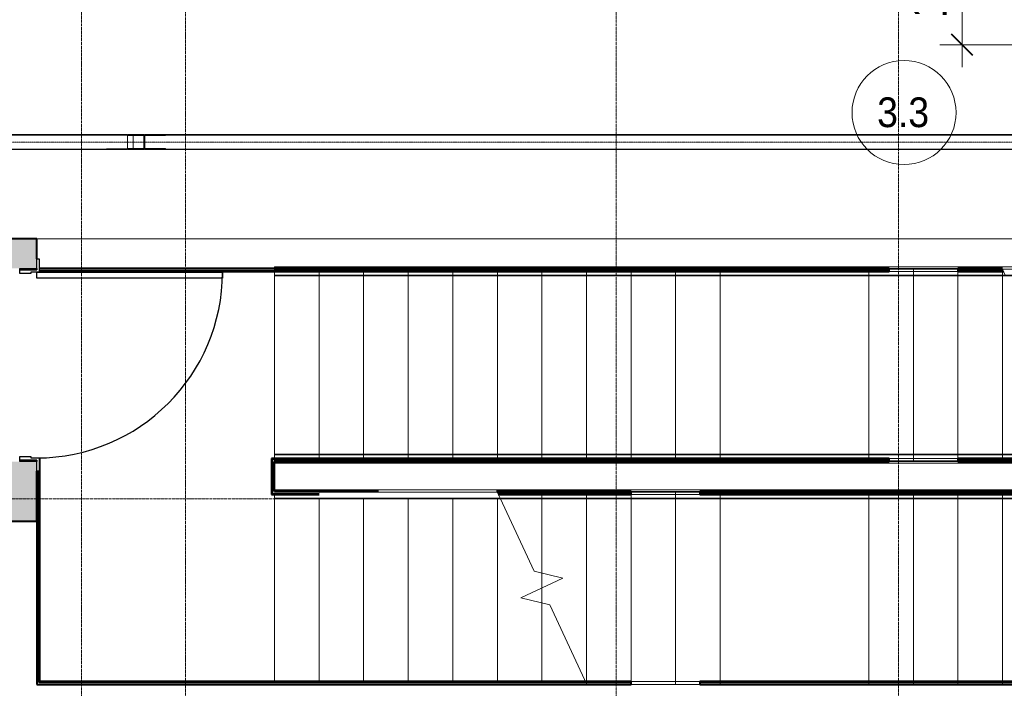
# Model space of a CAD drawing. Header units: millimetres. Extents: x 108703 to 201767, y 7718 to 232073.
# Tile 26 of 43: x 118335 to 124962, y 20925 to 25423. Entities that reach past the tile are written whole.
import ezdxf

# ---------------------------------------------------------------- set-up
doc = ezdxf.new("R2010")
doc.units = ezdxf.units.MM
for name, pattern in [('ADSK_Линия сетки', [25, 20, -2.5, 0, -2.5]), ('Линия сетки', [25, 20, -2.5, 0, -2.5]), ('Осевая', [14, 10, -2, 0, -2]), ('Сверху', [3.96875, 2.38125, -1.5875]), ('Штрих_3_1_5_', [4.5, 3, -1.5])]:
    doc.linetypes.add(name, pattern=pattern)
for name, color, linetype, lineweight in [('Двери', 7, 'Continuous', 18), ('Кабельные лотки', 7, 'Continuous', 18), ('Каркас_Импост', 7, 'Continuous', 30), ('Лестницы', 7, 'Continuous', 18), ('Марки помещений', 7, 'Continuous', 20), ('Монтажный зазор', 7, 'Continuous', 30), ('Ограждение', 7, 'Continuous', 18), ('Осевая линия', 7, 'Осевая', 18), ('Оси', 7, 'Continuous', 9), ('Панель', 7, 'Continuous', 30), ('Перекрытия', 7, 'Continuous', 18), ('Поручни', 7, 'Continuous', 18), ('Размеры', 7, 'Continuous', 9), ('Размеры-100', 7, 'Continuous', 9), ('Соединительные детали кабельных лотков', 7, 'Continuous', 18), ('Стены', 7, 'Continuous', 18), ('Стены разрез', 7, 'Continuous', 40), ('Стены штриховка', 7, 'Continuous', 40)]:
    doc.layers.add(name, color=color, linetype=linetype, lineweight=lineweight)
doc.styles.add('Arial', font='arial.ttf', dxfattribs={"width": 0.9, "height": 250})
doc.styles.add('Arial_3', font='arial.ttf', dxfattribs={"width": 0.9, "height": 200})
doc.dimstyles.new('Основной_2_5_мм', dxfattribs={"dimscale": 304.8, "dimtxt": 255.06485, "dimasz": 0.463911, "dimexe": 0.492126, "dimexo": 0.492126, "dimgap": 0.098425, "dimtad": 1, "dimdec": 0, "dimdsep": 46, "dimtxsty": 'Arial', "dimblk1": 'OBLIQUE', "dimblk2": 'OBLIQUE', "dimsah": 1, "dimcen": 0.09, "dimdle": 0.492126, "dimazin": 2, "dimtfac": 1, "dimtdec": 4, "dimtix": 1, "dimtmove": 0, "dimatfit": 3, "dimfxl": 1, "dimtvp": 1, "dimtolj": 1, "dimtzin": 0, "dimlwd": 20, "dimlwe": 20, "dimarcsym": 2})

# ---------------------------------------------------------------- blocks, each defined once
blk = doc.blocks.new('Ограждение - Ограждение-2690242-МКСС_К4_L25_84_600_')
at = {"layer": 'Поручни', "color": 253, "true_color": 0xaaaaaa}
for p, q in [((107196.5, 14211.1), (108699.6, 14211.1)), ((108699.6, 14211.1), (109399.6, 14211.1)), ((109399.6, 14211.1), (109699.6, 14211.1)), ((109699.6, 14211.1), (112699.6, 14211.1)), ((107217.7, 14156.1), (108699.6, 14156.1)), ((107220, 14151.1), (108699.6, 14151.1)), ((108699.6, 14156.1), (109399.6, 14156.1)), ((108699.6, 14151.1), (109399.6, 14151.1)), ((109399.6, 14156.1), (109699.6, 14156.1)), ((109399.6, 14151.1), (109699.6, 14151.1)), ((109699.6, 14156.1), (112699.6, 14156.1)), ((109699.6, 14151.1), (112699.6, 14151.1)), ((112699.6, 14181.5), (112699.6, 14156.1)), ((112699.6, 14156.1), (112699.6, 14151.1))]:
    blk.add_line(p, q, dxfattribs=at)
blk = doc.blocks.new('Ограждение - Ограждение-2690257-МКСС_К4_L25_84_600_')
at = {"layer": 'Поручни', "color": 253, "true_color": 0xaaaaaa}
for p, q in [((105699.6, 14447), (105699.6, 14452)), ((108699.6, 14452), (105699.6, 14452)), ((108999.6, 14452), (108699.6, 14452)), ((109699.6, 14452), (108999.6, 14452)), ((111179.2, 14452), (109699.6, 14452)), ((105699.6, 14421.6), (105699.6, 14447)), ((108699.6, 14447), (105699.6, 14447)), ((108699.6, 14392), (105699.6, 14392)), ((108999.6, 14447), (108699.6, 14447)), ((108999.6, 14392), (108699.6, 14392)), ((109699.6, 14447), (108999.6, 14447)), ((109699.6, 14392), (108999.6, 14392)), ((111181.5, 14447), (109699.6, 14447)), ((111202.7, 14392), (109699.6, 14392))]:
    blk.add_line(p, q, dxfattribs=at)
blk = doc.blocks.new('Ограждение - Ограждение-2690261-МКСС_К4_L25_84_600_')
at = {"layer": 'Поручни', "color": 253, "true_color": 0xaaaaaa}
for p, q in [((105699.6, 15701.5), (105699.6, 15711.2)), ((108699.6, 15711.2), (105699.6, 15711.2)), ((108999.6, 15711.2), (108699.6, 15711.2)), ((109699.6, 15711.2), (108999.6, 15711.2)), ((110596.5, 15711.2), (109699.6, 15711.2)), ((105699.6, 15656.2), (105699.6, 15681.5)), ((105699.6, 15651.2), (105699.6, 15656.2)), ((108699.6, 15656.2), (105699.6, 15656.2)), ((108699.6, 15651.2), (105699.6, 15651.2)), ((108999.6, 15656.2), (108699.6, 15656.2)), ((108999.6, 15651.2), (108699.6, 15651.2)), ((109699.6, 15656.2), (108999.6, 15656.2)), ((109699.6, 15651.2), (108999.6, 15651.2)), ((110617.7, 15656.2), (109699.6, 15656.2)), ((110620, 15651.2), (109699.6, 15651.2))]:
    blk.add_line(p, q, dxfattribs=at)
blk = doc.blocks.new('Ограждение - Ограждение-2690304-МКСС_К4_L25_84_600_')
at = {"layer": 'Ограждение', "color": 253, "linetype": 'Сверху', "true_color": 0xaaaaaa}
for p, q in [((107196.5, 14211.1), (108699.6, 14211.1)), ((107199, 14196.1), (108699.6, 14196.1)), ((107679.6, 14201.1), (108699.6, 14201.1)), ((108699.6, 14211.1), (109399.6, 14211.1)), ((108699.6, 14201.1), (109399.6, 14201.1)), ((108699.6, 14196.1), (109399.6, 14196.1)), ((109399.6, 14211.1), (109699.6, 14211.1)), ((109399.6, 14201.1), (109699.6, 14201.1)), ((109399.6, 14196.1), (109699.6, 14196.1)), ((109699.6, 14211.1), (112699.6, 14211.1)), ((109699.6, 14201.1), (112699.6, 14201.1)), ((109699.6, 14196.1), (112699.6, 14196.1)), ((112699.6, 14211.1), (112699.6, 14181.1)), ((112699.6, 14201.1), (112699.6, 14151.1)), ((112699.6, 14196.1), (112699.6, 14156.1)), ((107206, 14181.1), (108699.6, 14181.1)), ((107217.7, 14156.1), (108699.6, 14156.1)), ((107220, 14151.1), (108699.6, 14151.1)), ((108699.6, 14181.1), (109399.6, 14181.1)), ((108699.6, 14156.1), (109399.6, 14156.1)), ((108699.6, 14151.1), (109399.6, 14151.1)), ((109399.6, 14181.1), (109699.6, 14181.1)), ((109399.6, 14156.1), (109699.6, 14156.1)), ((109399.6, 14151.1), (109699.6, 14151.1)), ((109699.6, 14181.1), (112699.6, 14181.1)), ((109699.6, 14156.1), (112699.6, 14156.1)), ((109699.6, 14151.1), (112699.6, 14151.1))]:
    blk.add_line(p, q, dxfattribs=at)
at = {"layer": 'Поручни', "color": 253, "true_color": 0xaaaaaa}
for p, q in [((105699.6, 14211.1), (107196.5, 14211.1)), ((105999.6, 14196.1), (107199, 14196.1)), ((107196.5, 14201.5), (107196.5, 14211.1)), ((107196.5, 14201.5), (107196.5, 14211.1)), ((107199, 14196.1), (107196.5, 14201.5)), ((107199, 14196.1), (107196.5, 14201.5)), ((107217.7, 14156.1), (107199, 14196.1)), ((107217.7, 14156.1), (107199, 14196.1)), ((107217.7, 14156.1), (107199, 14196.1)), ((105699.6, 14156.1), (105699.6, 14181.5)), ((105699.6, 14151.1), (105699.6, 14156.1)), ((105699.6, 14156.1), (107217.7, 14156.1)), ((105699.6, 14151.1), (107220, 14151.1)), ((107220, 14151.1), (107217.7, 14156.1))]:
    blk.add_line(p, q, dxfattribs=at)
blk = doc.blocks.new('Ограждение - Ограждение-2690319-МКСС_К4_L25_84_600_')
at = {"layer": 'Ограждение', "color": 253, "linetype": 'Сверху', "true_color": 0xaaaaaa}
for p, q in [((105699.6, 14402), (105699.6, 14452)), ((108699.6, 14452), (105699.6, 14452)), ((108999.6, 14452), (108699.6, 14452)), ((109699.6, 14452), (108999.6, 14452)), ((111179.2, 14452), (109699.6, 14452)), ((105699.6, 14407), (105699.6, 14447)), ((108699.6, 14447), (105699.6, 14447)), ((105699.6, 14392), (105699.6, 14422)), ((108699.6, 14422), (105699.6, 14422)), ((108699.6, 14407), (105699.6, 14407)), ((108699.6, 14402), (105699.6, 14402)), ((108699.6, 14392), (105699.6, 14392)), ((108999.6, 14447), (108699.6, 14447)), ((108999.6, 14422), (108699.6, 14422)), ((108999.6, 14407), (108699.6, 14407)), ((108999.6, 14402), (108699.6, 14402)), ((108999.6, 14392), (108699.6, 14392)), ((109699.6, 14447), (108999.6, 14447)), ((109699.6, 14422), (108999.6, 14422)), ((109699.6, 14407), (108999.6, 14407)), ((109699.6, 14402), (108999.6, 14402)), ((109699.6, 14392), (108999.6, 14392)), ((111181.5, 14447), (109699.6, 14447)), ((111193.2, 14422), (109699.6, 14422)), ((111200.2, 14407), (109699.6, 14407)), ((110719.6, 14402), (109699.6, 14402)), ((111202.7, 14392), (109699.6, 14392))]:
    blk.add_line(p, q, dxfattribs=at)
at = {"layer": 'Поручни', "color": 253, "true_color": 0xaaaaaa}
for p, q in [((111179.2, 14452), (111181.5, 14447)), ((112699.6, 14452), (111179.2, 14452)), ((112699.6, 14452), (112699.6, 14447)), ((111181.5, 14447), (111200.2, 14407)), ((111181.5, 14447), (111200.2, 14407)), ((111181.5, 14447), (111200.2, 14407)), ((112699.6, 14447), (111181.5, 14447)), ((111200.2, 14407), (111202.7, 14401.6)), ((111200.2, 14407), (111202.7, 14401.6)), ((112399.6, 14407), (111200.2, 14407)), ((111202.7, 14401.6), (111202.7, 14392)), ((111202.7, 14401.6), (111202.7, 14392)), ((112699.6, 14392), (111202.7, 14392)), ((112699.6, 14447), (112699.6, 14421.6))]:
    blk.add_line(p, q, dxfattribs=at)
blk = doc.blocks.new('Ограждение - Ограждение-2690323-МКСС_К4_L25_84_600_')
at = {"layer": 'Ограждение', "color": 253, "linetype": 'Сверху', "true_color": 0xaaaaaa}
for p, q in [((105699.6, 15681.2), (105699.6, 15711.2)), ((108699.6, 15711.2), (105699.6, 15711.2)), ((108999.6, 15711.2), (108699.6, 15711.2)), ((109699.6, 15711.2), (108999.6, 15711.2)), ((110596.5, 15711.2), (109699.6, 15711.2)), ((105699.6, 15651.2), (105699.6, 15701.2)), ((108699.6, 15701.2), (105699.6, 15701.2)), ((105699.6, 15656.2), (105699.6, 15696.2)), ((108699.6, 15696.2), (105699.6, 15696.2)), ((108699.6, 15681.2), (105699.6, 15681.2)), ((108699.6, 15656.2), (105699.6, 15656.2)), ((108699.6, 15651.2), (105699.6, 15651.2)), ((108999.6, 15701.2), (108699.6, 15701.2)), ((108999.6, 15696.2), (108699.6, 15696.2)), ((108999.6, 15681.2), (108699.6, 15681.2)), ((108999.6, 15656.2), (108699.6, 15656.2)), ((108999.6, 15651.2), (108699.6, 15651.2)), ((109699.6, 15701.2), (108999.6, 15701.2)), ((109699.6, 15696.2), (108999.6, 15696.2)), ((109699.6, 15681.2), (108999.6, 15681.2)), ((109699.6, 15656.2), (108999.6, 15656.2)), ((109699.6, 15651.2), (108999.6, 15651.2)), ((110596.7, 15701.2), (109699.6, 15701.2)), ((110599, 15696.2), (109699.6, 15696.2)), ((110606, 15681.2), (109699.6, 15681.2)), ((110617.7, 15656.2), (109699.6, 15656.2)), ((110620, 15651.2), (109699.6, 15651.2))]:
    blk.add_line(p, q, dxfattribs=at)
at = {"layer": 'Поручни', "color": 253, "true_color": 0xaaaaaa}
for p, q in [((110596.5, 15711.2), (110596.5, 15701.6)), ((110596.5, 15711.2), (110596.5, 15701.6)), ((112699.6, 15711.2), (110596.5, 15711.2)), ((112699.6, 15711.2), (112699.6, 15701.5)), ((110596.5, 15701.6), (110599, 15696.2)), ((110596.5, 15701.6), (110599, 15696.2)), ((110596.7, 15701.2), (110599, 15696.2)), ((110599.7, 15701.2), (110596.7, 15701.2)), ((110599, 15696.2), (110617.7, 15656.2)), ((110599, 15696.2), (110617.7, 15656.2)), ((110599, 15696.2), (110617.7, 15656.2)), ((112399.6, 15696.2), (110599, 15696.2)), ((110617.7, 15656.2), (110620, 15651.2)), ((112699.6, 15656.2), (110617.7, 15656.2)), ((112699.6, 15651.2), (110620, 15651.2)), ((112699.6, 15681.5), (112699.6, 15656.2)), ((112699.6, 15656.2), (112699.6, 15651.2))]:
    blk.add_line(p, q, dxfattribs=at)
blk = doc.blocks.new('101_Дверь_Однопольная - _НЧ_Мет_1200х2100_ЛК_По дизайн-проекту_угловая коробка_EI60_Пр-3835031-МКСС_К4_L25_84_600_')
at = {"layer": 'Каркас_Импост', "color": 253, "true_color": 0xaaaaaa}
for p, q in [((-715, 115), (-625, 115)), ((-715, 100), (-715, 115)), ((-640, 100), (-715, 100)), ((-640, -15), (-640, 100)), ((-625, 115), (-625, 60)), ((625, 115), (715, 115)), ((625, 60), (625, 115)), ((640, 100), (640, -15)), ((715, 100), (640, 100)), ((715, 115), (715, 100)), ((-625, 60), (-615, 60)), ((-615, 60), (-615, -15)), ((615, 60), (625, 60)), ((615, -15), (615, 60)), ((-615, -15), (-640, -15)), ((640, -15), (615, -15))]:
    blk.add_line(p, q, dxfattribs=at)
at = {"layer": 'Монтажный зазор', "color": 253, "true_color": 0xaaaaaa}
for p, q in [((-650, 100), (-640, 100)), ((-650, -15), (-650, 100)), ((-640, 100), (-640, -15)), ((640, -15), (640, 100)), ((640, 100), (650, 100)), ((650, 100), (650, -15)), ((-640, -15), (-650, -15)), ((650, -15), (640, -15))]:
    blk.add_line(p, q, dxfattribs=at)
at = {"layer": 'Панель', "color": 253, "true_color": 0xaaaaaa}
for p, q in [((-625, 1350), (-585, 1350)), ((-625, 100), (-625, 1350)), ((-585, 1350), (-585, 100)), ((-585, 100), (-625, 100))]:
    blk.add_line(p, q, dxfattribs=at)
blk.add_arc((-625, 100), 1250, 0, 90, dxfattribs=at)
blk = doc.blocks.new('135_SLK_K4_AR_rvt-1-МКСС_К4_L25_84_600_')
at = {"layer": 'Стены разрез', "lineweight": 18, "true_color": 0xcbcbcb}
h = blk.add_hatch(color=9, dxfattribs=at)
h.paths.add_polyline_path([(116050, 23750), (116150, 23750), (116150, 23950), (116050, 23950)])
h.paths.add_polyline_path([(117515, 23750), (118450, 23750), (118450, 23950), (117450, 23950), (117450, 23750)])
blk.add_hatch(color=9, dxfattribs=at).paths.add_polyline_path([(118362.1, 22050), (118450, 22050), (118450, 22450), (118250, 22450), (118250, 22050), (118335, 22050)])
at = {"layer": 'Лестницы', "color": 253, "linetype": 'Сверху', "true_color": 0xaaaaaa}
for p, q in [((120050, 22450), (120050, 23750)), ((123050, 23750), (120050, 23750)), ((120350, 22450), (120350, 23750)), ((120350, 22450), (120350, 23750)), ((120650, 22450), (120650, 23750)), ((120650, 22450), (120650, 23750)), ((120950, 22450), (120950, 23750)), ((120950, 22450), (120950, 23750)), ((121250, 22450), (121250, 23750)), ((121250, 22450), (121250, 23750)), ((121550, 22450), (121550, 23750)), ((121550, 22450), (121550, 23750)), ((121850, 22450), (121850, 23750)), ((121850, 22450), (121850, 23750)), ((122150, 22450), (122150, 23750)), ((122150, 22450), (122150, 23750)), ((122450, 22450), (122450, 23750)), ((122450, 22450), (122450, 23750)), ((122750, 22450), (122750, 23750)), ((122750, 22450), (122750, 23750)), ((124050, 23750), (123050, 23750)), ((123050, 22450), (123050, 23750)), ((123050, 22450), (123050, 23750)), ((124050, 22450), (124050, 23750)), ((124946.9, 23750), (124050, 23750)), ((124050, 22450), (124050, 23750)), ((124350, 22450), (124350, 23750)), ((124350, 22450), (124350, 23750)), ((124650, 22450), (124650, 23750)), ((124650, 22450), (124650, 23750)), ((124950, 22450), (124950, 23743.4)), ((124950, 22450), (124950, 23743.4)), ((123050, 22450), (120050, 22450)), ((123050, 22450), (124050, 22450)), ((124950, 22450), (124050, 22450)), ((121850, 22230), (121850, 21700.4)), ((121850, 22230), (121850, 21700.4)), ((122150, 22250), (123050, 22250)), ((122150, 22250), (122150, 20956.6)), ((122150, 22250), (122150, 20956.6)), ((122450, 22250), (122450, 20950)), ((122450, 22250), (122450, 20950)), ((122750, 22250), (122750, 20950)), ((122750, 22250), (122750, 20950)), ((124050, 22250), (123050, 22250)), ((123050, 22250), (123050, 20950)), ((123050, 22250), (123050, 20950)), ((124050, 22250), (124050, 20950)), ((124050, 22250), (127050, 22250)), ((124050, 22250), (124050, 20950)), ((124350, 22250), (124350, 20950)), ((124350, 22250), (124350, 20950)), ((124650, 22250), (124650, 20950)), ((124650, 22250), (124650, 20950)), ((124950, 22250), (124950, 20950)), ((124950, 22250), (124950, 20950)), ((121850, 21600), (121850, 21499.5)), ((121850, 21600), (121850, 21499.5)), ((122153.1, 20950), (123050, 20950)), ((123050, 20950), (124050, 20950)), ((124050, 20950), (127050, 20950))]:
    blk.add_line(p, q, dxfattribs=at)
at = {"layer": 'Лестницы', "color": 253, "true_color": 0xaaaaaa}
for p, q in [((124949.9, 23750), (124946.9, 23750)), ((124946.9, 23750), (124949.4, 23744.6)), ((120050, 22500.4), (120050, 23699.6)), ((120350, 22500.4), (120350, 23699.6)), ((120650, 22500.4), (120650, 23699.6)), ((120950, 22500.4), (120950, 23699.6)), ((121250, 22500.4), (121250, 23699.6)), ((121550, 22500.4), (121550, 23699.6)), ((121850, 22500.4), (121850, 23699.6)), ((122150, 22500.4), (122150, 23699.6)), ((122450, 22500.4), (122450, 23699.6)), ((122750, 22500.4), (122750, 23699.6)), ((123050, 22500.4), (123050, 23699.6)), ((124050, 22500.4), (124050, 23699.6)), ((124350, 22500.4), (124350, 23699.6)), ((124650, 22500.4), (124650, 23699.6)), ((124950, 22500.4), (124950, 23699.6)), ((121549.4, 22244.6), (121546.9, 22250)), ((121797.2, 21713.2), (121568.1, 22204.6)), ((120050, 22199.6), (120050, 20970)), ((120350, 22199.6), (120350, 20970)), ((120650, 22199.6), (120650, 20970)), ((120950, 22199.6), (120950, 20970)), ((121250, 22199.6), (121250, 20970)), ((121550, 22199.6), (121550, 20970)), ((121850, 22199.6), (121850, 21700.4)), ((122150, 22199.6), (122150, 20970)), ((122450, 22199.6), (122450, 20970)), ((122750, 22199.6), (122750, 20970)), ((123050, 22199.6), (123050, 20970)), ((124050, 22199.6), (124050, 20970)), ((124350, 22199.6), (124350, 20970)), ((124650, 22199.6), (124650, 20970)), ((124950, 22199.6), (124950, 20970)), ((121991.6, 21666), (121797.2, 21713.2)), ((121850, 21700.4), (121850, 21600)), ((121708.4, 21533.9), (121991.6, 21666)), ((121850, 21600), (121850, 21499.5)), ((121902.8, 21486.7), (121708.4, 21533.9)), ((121850, 21499.5), (121850, 20970)), ((122153.1, 20950), (121902.8, 21486.7)), ((122150, 20956.6), (122150, 20950)), ((122150, 20950), (122153.1, 20950))]:
    blk.add_line(p, q, dxfattribs=at)
at = {"layer": 'Лестницы', "color": 253, "linetype": 'Штрих_3_1_5_', "true_color": 0xaaaaaa}
for p, q in [((120350, 22500.4), (120350, 23699.6)), ((120650, 22500.4), (120650, 23699.6)), ((120950, 22500.4), (120950, 23699.6)), ((121250, 22500.4), (121250, 23699.6)), ((121550, 22500.4), (121550, 23699.6)), ((121850, 22500.4), (121850, 23699.6)), ((122150, 22500.4), (122150, 23699.6)), ((122450, 22500.4), (122450, 23699.6)), ((122750, 22500.4), (122750, 23699.6)), ((123050, 22500.4), (123050, 23699.6)), ((124050, 22500.4), (124050, 23699.6)), ((124350, 22500.4), (124350, 23699.6)), ((124650, 22500.4), (124650, 23699.6)), ((124950, 22500.4), (124950, 23699.6)), ((120050, 22199.6), (120050, 20970)), ((120350, 22199.6), (120350, 20970)), ((120650, 22199.6), (120650, 20970)), ((120950, 22199.6), (120950, 20970)), ((121250, 22199.6), (121250, 20970)), ((121550, 22199.6), (121550, 20970)), ((121850, 22199.6), (121850, 21700.4)), ((122150, 22199.6), (122150, 20970)), ((122450, 22199.6), (122450, 20970)), ((122750, 22199.6), (122750, 20970)), ((123050, 22199.6), (123050, 20970)), ((124050, 22199.6), (124050, 20970)), ((124350, 22199.6), (124350, 20970)), ((124650, 22199.6), (124650, 20970)), ((124950, 22199.6), (124950, 20970)), ((121850, 21700.4), (121850, 21600)), ((121850, 21600), (121850, 21499.5)), ((121850, 21499.5), (121850, 20970)), ((122150, 20956.6), (122150, 20950))]:
    blk.add_line(p, q, dxfattribs=at)
at = {"layer": 'Перекрытия', "color": 253, "true_color": 0xaaaaaa}
for p, q in [((118450, 23950), (130250, 23950)), ((120050, 22500.4), (120050, 23699.6))]:
    blk.add_line(p, q, dxfattribs=at)
at = {"layer": 'Стены', "color": 253, "true_color": 0xaaaaaa}
for p, q in [((124187.5, 23750), (124650, 23750)), ((124650, 23730), (124187.5, 23730)), ((124187.5, 22470), (124650, 22470)), ((124650, 22450), (124187.5, 22450)), ((122450, 22250), (122912.5, 22250)), ((122912.5, 22230), (122450, 22230)), ((122450, 20970), (122912.5, 20970)), ((122912.5, 20950), (122450, 20950))]:
    blk.add_line(p, q, dxfattribs=at)
at = {"layer": 'Стены разрез', "color": 253, "true_color": 0xaaaaaa}
for p, q in [((118450, 23950), (117450, 23950)), ((118450, 23815), (118450, 23950)), ((124187.5, 23750), (118465, 23750)), ((118465, 23730), (124187.5, 23730)), ((124187.5, 23730), (124187.5, 23750)), ((124950, 23750), (124650, 23750)), ((124650, 23750), (124650, 23730)), ((124650, 23730), (124956.2, 23730)), ((118470, 22470), (118465, 22470)), ((118470, 22465), (118470, 22470)), ((124187.5, 22470), (120030, 22470)), ((120030, 22470), (120030, 22465)), ((124187.5, 22450), (124187.5, 22470)), ((125543.7, 22470), (124650, 22470)), ((124650, 22470), (124650, 22450)), ((118470, 22450), (118470, 22465)), ((118470, 20970), (118470, 22450)), ((120030, 22465), (120030, 22450)), ((120030, 22450), (120030, 22250)), ((120050, 22250), (120050, 22450)), ((120050, 22450), (124187.5, 22450)), ((124650, 22450), (125550.1, 22450)), ((118450, 22050), (118450, 22385)), ((118450, 22385), (118450, 20950)), ((120030, 22250), (120030, 22235)), ((120030, 22235), (120030, 22230)), ((120030, 22230), (120350.6, 22230)), ((120750.6, 22250), (120050, 22250)), ((122450, 22250), (121549.9, 22250)), ((121556.3, 22230), (122450, 22230)), ((122450, 22230), (122450, 22250)), ((127050, 22250), (122912.5, 22250)), ((122912.5, 22250), (122912.5, 22230)), ((122912.5, 22230), (127070, 22230)), ((118250, 22050), (118450, 22050)), ((118450, 20950), (118465, 20950)), ((118465, 20950), (118470, 20950)), ((122450, 20970), (118470, 20970)), ((118470, 20950), (122450, 20950)), ((122450, 20950), (122450, 20970)), ((128630, 20970), (122912.5, 20970)), ((122912.5, 20970), (122912.5, 20950)), ((122912.5, 20950), (128650, 20950))]:
    blk.add_line(p, q, dxfattribs=at)
at = {"layer": 'Стены штриховка', "color": 253, "true_color": 0xaaaaaa}
for p, q in [((118465, 23735), (124187.5, 23735)), ((124650, 23735), (124953.9, 23735)), ((120035, 22450), (120035, 22465)), ((124187.5, 22465), (120035, 22465)), ((120035, 22450), (120035, 22250)), ((125545.3, 22465), (124650, 22465)), ((118465, 20965), (118465, 22385)), ((120035, 22235), (120035, 22250)), ((120035, 22235), (120350.6, 22235)), ((121554.7, 22235), (122450, 22235)), ((122912.5, 22235), (127065, 22235)), ((118470, 20965), (118465, 20965)), ((122450, 20965), (118470, 20965)), ((128635, 20965), (122912.5, 20965))]:
    blk.add_line(p, q, dxfattribs=at)
at = {"layer": 'Двери', "color": 253, "lineweight": 18, "true_color": 0xaaaaaa, "rotation": 270}
blk.add_blockref('101_Дверь_Однопольная - _НЧ_Мет_1200х2100_ЛК_По дизайн-проекту_угловая коробка_EI60_Пр-3835031-МКСС_К4_L25_84_600_', (118350, 23100), dxfattribs=at)
at = {"layer": 'Ограждение', "color": 253, "lineweight": 18, "true_color": 0xaaaaaa}
for name in ['Ограждение - Ограждение-2690261-МКСС_К4_L25_84_600_', 'Ограждение - Ограждение-2690323-МКСС_К4_L25_84_600_', 'Ограждение - Ограждение-2690257-МКСС_К4_L25_84_600_', 'Ограждение - Ограждение-2690319-МКСС_К4_L25_84_600_', 'Ограждение - Ограждение-2690304-МКСС_К4_L25_84_600_', 'Ограждение - Ограждение-2690242-МКСС_К4_L25_84_600_']:
    blk.add_blockref(name, (14350.4, 8048.5), dxfattribs=at)
blk = doc.blocks.new('OSTEC_CLV - ЛН_ ЛП - ПШСМ - Угол вертикальный - ZS - Цинкование по методу Сендзимира-1551044-МКСС_К4_L25_84_600_')
at = {"layer": 'Осевая линия'}
for q in [(128909.6, 25205), (128931.1, 25205)]:
    blk.add_line((128930.1, 25205), q, dxfattribs=at)
blk = doc.blocks.new('OSTEC_U - ЛН_ ЛП - ПШСМ - OSTEC_U - ЛН_ ЛП - ПШСМ-V60-МКСС_К4_L25_84_600_')
at = {"layer": 'Соединительные детали кабельных лотков', "color": 96, "true_color": 0x008000}
for p, q in [((119058.6, 24554.5), (119043, 24554.5)), ((119043, 24554.5), (119142.1, 24554.5)), ((119043, 24554.5), (119043, 24552.5)), ((119064.3, 24554.5), (119060.2, 24554.5)), ((119064.7, 24552.5), (119060.2, 24552.5)), ((119060.2, 24552.5), (119064.7, 24552.5)), ((119066.3, 24554.5), (119066.3, 24552.5)), ((119142.1, 24554.5), (119142.1, 24552.5)), ((119146.2, 24552.5), (119142.1, 24552.5)), ((119146.2, 24554.5), (119146.2, 24552.5)), ((119154.3, 24552.5), (119146.2, 24552.5)), ((119154.3, 24552.5), (119175.7, 24552.5)), ((119163.9, 24554.5), (119163.9, 24552.5)), ((119165.4, 24552.5), (119163.9, 24552.5)), ((119163.9, 24552.5), (119172, 24552.5)), ((119165.4, 24554.5), (119165.4, 24552.5)), ((119175.7, 24552.5), (119175.7, 24554.5))]:
    blk.add_line(p, q, dxfattribs=at)
blk = doc.blocks.new('OSTEC_U - ЛН_ ЛП - ПШСМ - OSTEC_U - ЛН_ ЛП - ПШСМ-V61-МКСС_К4_L25_84_600_')
at = {"layer": 'Соединительные детали кабельных лотков', "color": 96, "true_color": 0x008000}
for p, q in [((119043, 24647.5), (119043, 24645.5)), ((119142.1, 24645.5), (119043, 24645.5)), ((119043, 24645.5), (119058.6, 24645.5)), ((119064.7, 24647.5), (119060.2, 24647.5)), ((119060.2, 24647.5), (119064.7, 24647.5)), ((119060.2, 24645.5), (119064.3, 24645.5)), ((119066.3, 24647.5), (119066.3, 24645.5)), ((119142.1, 24647.5), (119146.2, 24647.5)), ((119142.1, 24647.5), (119142.1, 24645.5)), ((119146.2, 24647.5), (119154.3, 24647.5)), ((119146.2, 24647.5), (119146.2, 24645.5)), ((119175.7, 24647.5), (119154.3, 24647.5)), ((119172, 24647.5), (119163.9, 24647.5)), ((119163.9, 24647.5), (119165.4, 24647.5)), ((119163.9, 24647.5), (119163.9, 24645.5)), ((119165.4, 24647.5), (119165.4, 24645.5)), ((119175.7, 24645.5), (119175.7, 24647.5))]:
    blk.add_line(p, q, dxfattribs=at)
blk = doc.blocks.new('OSTEC_U - ЛН_ ЛП - ПШСМ - OSTEC_U - ЛН_ ЛП - ПШСМ-V62-МКСС_К4_L25_84_600_')
at = {"layer": 'Соединительные детали кабельных лотков', "color": 96, "true_color": 0x008000}
for p, q in [((119150.7, 24645.5), (119150.7, 24643.5)), ((119183.8, 24645.5), (119316.7, 24645.5)), ((119316.7, 24643.5), (119183.8, 24643.5)), ((119316.7, 24643.5), (119316.7, 24645.5))]:
    blk.add_line(p, q, dxfattribs=at)
blk = doc.blocks.new('OSTEC_U - ЛН_ ЛП - ПШСМ - OSTEC_U - ЛН_ ЛП - ПШСМ-V63-МКСС_К4_L25_84_600_')
at = {"layer": 'Соединительные детали кабельных лотков', "color": 96, "true_color": 0x008000}
for p, q in [((119150.7, 24556.5), (119150.7, 24554.5)), ((119183.8, 24556.5), (119316.7, 24556.5)), ((119316.7, 24554.5), (119183.8, 24554.5)), ((119316.7, 24554.5), (119316.7, 24556.5))]:
    blk.add_line(p, q, dxfattribs=at)
blk = doc.blocks.new('OSTEC_CLV - ЛН_ ЛП - ПШСМ - Угол вертикальный - ZS - Цинкование по методу Сендзимира-V52-МКСС_К4_L25_84_600_')
at = {"layer": 'Осевая линия'}
for p, q in [((128796.1, 25205), (128795.8, 25205)), ((128796.1, 25205), (128816.6, 25205)), ((128816.6, 25205), (128817.3, 25205))]:
    blk.add_line(p, q, dxfattribs=at)
blk = doc.blocks.new('OSTEC_U - ЛН_ ЛП - ПШСМ - OSTEC_U - ЛН_ ЛП - ПШСМ-V64-МКСС_К4_L25_84_600_')
at = {"layer": 'Соединительные детали кабельных лотков', "color": 96, "true_color": 0x008000}
for p, q in [((118919.7, 24645.5), (118919.7, 24647.5)), ((118919.7, 24645.5), (118919.7, 24647.5)), ((119059.8, 24645.5), (118919.7, 24645.5)), ((118919.7, 24645.5), (119059.8, 24645.5)), ((119059.8, 24645.5), (119059.8, 24647.5)), ((119059.8, 24645.5), (119059.8, 24647.5)), ((119061.7, 24645.5), (119059.8, 24645.5)), ((119059.8, 24645.5), (119061.7, 24645.5)), ((119061.7, 24647.5), (119060.2, 24647.5)), ((119060.2, 24647.5), (119061.7, 24647.5)), ((119064.7, 24647.5), (119061.7, 24647.5)), ((119061.7, 24647.5), (119064.7, 24647.5)), ((119061.7, 24645.5), (119061.7, 24647.5)), ((119061.7, 24645.5), (119061.7, 24647.5)), ((119068, 24645.5), (119061.7, 24645.5)), ((119061.7, 24645.5), (119064.3, 24645.5)), ((119085.7, 24645.5), (119085.7, 24647.5))]:
    blk.add_line(p, q, dxfattribs=at)
blk = doc.blocks.new('OSTEC_U - ЛН_ ЛП - ПШСМ - OSTEC_U - ЛН_ ЛП - ПШСМ-V65-МКСС_К4_L25_84_600_')
at = {"layer": 'Соединительные детали кабельных лотков', "color": 96, "true_color": 0x008000}
for p, q in [((119059.8, 24554.5), (118919.7, 24554.5)), ((118919.7, 24554.5), (119059.8, 24554.5)), ((118919.7, 24552.5), (118919.7, 24554.5)), ((118919.7, 24552.5), (118919.7, 24554.5)), ((119061.7, 24554.5), (119059.8, 24554.5)), ((119059.8, 24554.5), (119061.7, 24554.5)), ((119059.8, 24552.5), (119059.8, 24554.5)), ((119059.8, 24552.5), (119059.8, 24554.5)), ((119061.7, 24552.5), (119060.2, 24552.5)), ((119060.2, 24552.5), (119061.7, 24552.5)), ((119064.3, 24554.5), (119061.7, 24554.5)), ((119061.7, 24554.5), (119068, 24554.5)), ((119061.7, 24552.5), (119061.7, 24554.5)), ((119061.7, 24552.5), (119061.7, 24554.5)), ((119064.7, 24552.5), (119061.7, 24552.5)), ((119061.7, 24552.5), (119064.7, 24552.5)), ((119085.7, 24552.5), (119085.7, 24554.5))]:
    blk.add_line(p, q, dxfattribs=at)
blk = doc.blocks.new('OSTEC_U - ЛН_ ЛП - ПШСМ - OSTEC_U - ЛН_ ЛП - ПШСМ-V66-МКСС_К4_L25_84_600_')
at = {"layer": 'Соединительные детали кабельных лотков', "color": 96, "true_color": 0x008000}
for p, q in [((119060.7, 24556.5), (119060.7, 24554.5)), ((119064.3, 24556.5), (119060.7, 24556.5)), ((119060.7, 24554.5), (119064.3, 24554.5)), ((119064.3, 24556.5), (119071, 24556.5)), ((119071, 24554.5), (119064.3, 24554.5)), ((119071, 24556.5), (119170.1, 24556.5)), ((119071, 24556.5), (119071, 24554.5)), ((119170.1, 24554.5), (119071, 24554.5)), ((119170.1, 24556.5), (119183.8, 24556.5)), ((119170.1, 24556.5), (119170.1, 24554.5)), ((119183.8, 24554.5), (119170.1, 24554.5))]:
    blk.add_line(p, q, dxfattribs=at)
blk = doc.blocks.new('OSTEC_U - ЛН_ ЛП - ПШСМ - OSTEC_U - ЛН_ ЛП - ПШСМ-V67-МКСС_К4_L25_84_600_')
at = {"layer": 'Соединительные детали кабельных лотков', "color": 96, "true_color": 0x008000}
for p, q in [((119060.7, 24645.5), (119060.7, 24643.5)), ((119064.3, 24645.5), (119060.7, 24645.5)), ((119060.7, 24643.5), (119064.3, 24643.5)), ((119064.3, 24645.5), (119071, 24645.5)), ((119071, 24643.5), (119064.3, 24643.5)), ((119071, 24645.5), (119170.1, 24645.5)), ((119071, 24645.5), (119071, 24643.5)), ((119170.1, 24643.5), (119071, 24643.5)), ((119170.1, 24645.5), (119183.8, 24645.5)), ((119170.1, 24645.5), (119170.1, 24643.5)), ((119183.8, 24643.5), (119170.1, 24643.5))]:
    blk.add_line(p, q, dxfattribs=at)
blk = doc.blocks.new('050_Марка_Помещение - Номер-620969-МКСС_К4_L25_84_600_')
at = {"layer": 'Марки помещений'}
blk.add_circle((0, 0), 3.5, dxfattribs=at)
blk = doc.blocks.new('DIMBLOCK19-МКСС_К4_L25_84_600_')
at = {"layer": 'Размеры-100', "lineweight": 20, "transparency": 16777216}
for p, q in [((124678.3, 26450), (124678.3, 25105)), ((124678.3, 26300), (124628.3, 26300)), ((124678.3, 26300), (124828.3, 26300)), ((124678.3, 25255), (124528.3, 25255)), ((124678.3, 25255), (126371.3, 25255))]:
    blk.add_line(p, q, dxfattribs=at)
at = {"layer": 'Размеры-100', "lineweight": 40, "transparency": 16777216}
for p, q in [((124678.3, 26300), (124607.6, 26370.7)), ((124678.3, 26300), (124749, 26229.3)), ((124678.3, 25255), (124607.6, 25325.7)), ((124678.3, 25255), (124749, 25184.3))]:
    blk.add_line(p, q, dxfattribs=at)
at = {"layer": 'Размеры-100', "color": 0, "lineweight": 20, "transparency": 16777216, "insert": (124323.7, 25432.2), "char_height": 250, "width": 828.765, "attachment_point": 1, "rotation": 90, "line_spacing_factor": 0.941778, "style": 'Arial'}
blk.add_mtext('1045', dxfattribs=at)
blk = doc.blocks.new('_Oblique')
at = {"color": 0, "linetype": 'ByBlock', "lineweight": -2}
blk.add_line((-0.5, -0.5), (0.5, 0.5), dxfattribs=at)

msp = doc.modelspace()

# ---------------------------------------------------------------- linework, layer by layer
at = {"layer": 'Кабельные лотки', "color": 96, "true_color": 0x008000}
for p, q in [((119060.2, 24650), (115800, 24650)), ((119060.2, 24647.5), (115800, 24647.5)), ((119060.2, 24650), (119060.2, 24550)), ((119064.7, 24647.5), (119064.7, 24650)), ((119171.7, 24650), (119064.7, 24650)), ((119169.9, 24647.5), (119064.7, 24647.5)), ((119098.3, 24645.5), (119098.3, 24647.5)), ((119098.3, 24556.5), (119098.3, 24643.5)), ((119136.3, 24650), (119136.3, 24647.5)), ((119169.9, 24647.5), (119169.9, 24645.5)), ((119169.9, 24643.5), (119169.9, 24556.5)), ((119171.7, 24645.5), (119171.7, 24650)), ((119171.7, 24556.5), (119171.7, 24643.5)), ((119176.2, 24645.5), (119176.2, 24650)), ((125619.8, 24650), (119176.2, 24650)), ((125619.8, 24647.5), (119176.2, 24647.5)), ((119176.2, 24556.5), (119176.2, 24643.5)), ((119060.2, 24552.5), (115800, 24552.5)), ((119060.2, 24550), (115800, 24550)), ((119064.7, 24550), (119064.7, 24552.5)), ((119169.9, 24552.5), (119064.7, 24552.5)), ((119171.7, 24550), (119064.7, 24550)), ((119098.3, 24552.5), (119098.3, 24554.5)), ((119136.3, 24552.5), (119136.3, 24550)), ((119169.9, 24554.5), (119169.9, 24552.5)), ((119171.7, 24550), (119171.7, 24554.5)), ((119176.2, 24550), (119176.2, 24554.5)), ((125619.8, 24552.5), (119176.2, 24552.5)), ((125619.8, 24550), (119176.2, 24550))]:
    msp.add_line(p, q, dxfattribs=at)
at = {"layer": 'Осевая линия'}
for p, q in [((119060.2, 24600), (115800, 24600)), ((119154, 24600), (119082.4, 24600)), ((125619.8, 24600), (119176.2, 24600))]:
    msp.add_line(p, q, dxfattribs=at)
at = {"layer": 'Оси', "linetype": 'Линия сетки'}
for p, q in [((118750, 12025.7), (118750, 33100)), ((119450, 13295.7), (119450, 33100)), ((122350, 12025.7), (122350, 33100)), ((124250, 13295.7), (124250, 33100))]:
    msp.add_line(p, q, dxfattribs=at)
at = {"layer": 'Оси', "linetype": 'ADSK_Линия сетки'}
msp.add_line((136800, 22200), (109521, 22200), dxfattribs=at)

# ---------------------------------------------------------------- block references
at = {"lineweight": 5}
msp.add_blockref('135_SLK_K4_AR_rvt-1-МКСС_К4_L25_84_600_', (0, 0), dxfattribs=at)
at = {"layer": 'Марки помещений', "xscale": 99.99999999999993, "yscale": 99.99999999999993, "zscale": 99.99999999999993}
msp.add_blockref('050_Марка_Помещение - Номер-620969-МКСС_К4_L25_84_600_', (124287.1, 24798.8), dxfattribs=at)
at = {"layer": 'Соединительные детали кабельных лотков', "color": 96, "true_color": 0x008000}
for name in ['OSTEC_U - ЛН_ ЛП - ПШСМ - OSTEC_U - ЛН_ ЛП - ПШСМ-V64-МКСС_К4_L25_84_600_', 'OSTEC_U - ЛН_ ЛП - ПШСМ - OSTEC_U - ЛН_ ЛП - ПШСМ-V61-МКСС_К4_L25_84_600_', 'OSTEC_U - ЛН_ ЛП - ПШСМ - OSTEC_U - ЛН_ ЛП - ПШСМ-V67-МКСС_К4_L25_84_600_', 'OSTEC_U - ЛН_ ЛП - ПШСМ - OSTEC_U - ЛН_ ЛП - ПШСМ-V62-МКСС_К4_L25_84_600_', 'OSTEC_U - ЛН_ ЛП - ПШСМ - OSTEC_U - ЛН_ ЛП - ПШСМ-V65-МКСС_К4_L25_84_600_', 'OSTEC_U - ЛН_ ЛП - ПШСМ - OSTEC_U - ЛН_ ЛП - ПШСМ-V60-МКСС_К4_L25_84_600_', 'OSTEC_U - ЛН_ ЛП - ПШСМ - OSTEC_U - ЛН_ ЛП - ПШСМ-V66-МКСС_К4_L25_84_600_', 'OSTEC_U - ЛН_ ЛП - ПШСМ - OSTEC_U - ЛН_ ЛП - ПШСМ-V63-МКСС_К4_L25_84_600_']:
    msp.add_blockref(name, (0, 0), dxfattribs=at)
at = {"layer": 'Соединительные детали кабельных лотков', "extrusion": (0, 0, -1), "rotation": 180}
for name, p in [('OSTEC_CLV - ЛН_ ЛП - ПШСМ - Угол вертикальный - ZS - Цинкование по методу Сендзимира-V52-МКСС_К4_L25_84_600_', (9734.9, 49805)), ('OSTEC_CLV - ЛН_ ЛП - ПШСМ - Угол вертикальный - ZS - Цинкование по методу Сендзимира-1551044-МКСС_К4_L25_84_600_', (9754.9, 49805))]:
    msp.add_blockref(name, p, dxfattribs=at)

# ---------------------------------------------------------------- texts
at = {"layer": 'Марки помещений', "lineweight": 9, "insert": (124106.4, 24900.6), "char_height": 200, "width": 432.911, "attachment_point": 1, "style": 'Arial_3'}
msp.add_mtext('3.3', dxfattribs=at)

# ---------------------------------------------------------------- dimensions: what is measured, and where the dimension line sits
at = {"layer": 'Размеры', "lineweight": 20}
dim = msp.add_linear_dim(base=(124678.3, 25255), p1=(124778.3, 26300), p2=(126521.3, 25255), angle=90, dimstyle='Основной_2_5_мм', override={"dimpost": '<>', "dimfxl": 2032.281335}, dxfattribs=at)
dim.commit()
dim.dimension.update_dxf_attribs({"geometry": 'DIMBLOCK19-МКСС_К4_L25_84_600_', "text_midpoint": (124520.6, 25777.5)})

doc.saveas('drawing.dxf')
